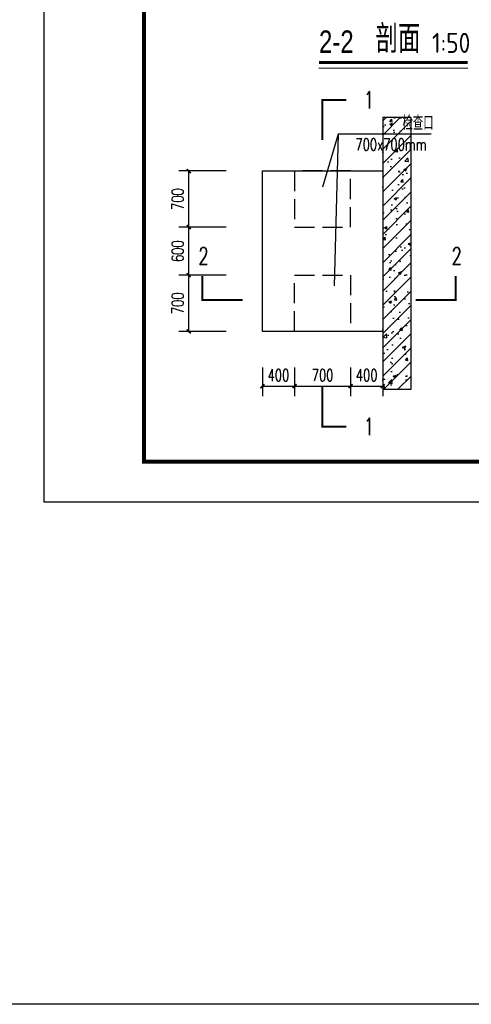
# Model space of a CAD drawing. Extents: x 797781 to 1255204, y 21234 to 1024248.
# Tile 1 of 256: x 837790 to 854683, y 21234 to 58071. Entities that reach past the tile are written whole.
import ezdxf

# ---------------------------------------------------------------- set-up
doc = ezdxf.new("R2010")
doc.units = 0
doc.header["$LTSCALE"] = 1000
doc.header["$MEASUREMENT"] = 0
doc.linetypes.add('DASH', pattern=[0.35, 0.25, -0.1])
for name, color, linetype in [('230303生产综合楼-平面图_t8$0$PUB_TITLE', 4, 'Continuous'), ('DIM_SYMB', 3, 'Continuous'), ('PUB_DIM', 3, 'Continuous'), ('PUB_HATCH', 8, 'Continuous'), ('PUB_TEXT', 7, 'Continuous'), ('SURFACE', 6, 'Continuous'), ('WALL', 40, 'Continuous')]:
    doc.layers.add(name, color=color, linetype=linetype)
doc.layers.add('A-ANNO-SYMB', color=3, linetype='Continuous', lineweight=18)
doc.styles.add('_TCH_DIM', font='SIMPLEX', dxfattribs={"bigfont": 'GBCBIG'})
doc.styles.add('_TCH_DIM_T3', font='SIMPLEX', dxfattribs={"width": 0.705882, "bigfont": 'GBCBIG'})
doc.styles.add('_TCH_LABEL', font='COMPLEX', dxfattribs={"bigfont": 'GBCBIG'})
doc.styles.add('CMDI_1', font='CMDI', dxfattribs={"width": 0.8, "height": 0.8, "bigfont": 'HZTXT'})
doc.styles.get("Standard").update_dxf_attribs({"font": 'gbenor.shx', "bigfont": 'gbcbig.shx'})
doc.dimstyles.new('_TCH_ARCH&&50', dxfattribs={"dimtxt": 148.75, "dimasz": 50, "dimexe": 125, "dimexo": 150, "dimgap": 63.125, "dimtad": 1, "dimdec": 0, "dimzin": 0, "dimdsep": 46, "dimtxsty": '_TCH_DIM_T3', "dimblk": 'ARCHTICK', "dimcen": 0.09, "dimclrt": 7, "dimazin": 2, "dimtfac": 1, "dimtdec": 0, "dimtix": 1, "dimtmove": 2, "dimatfit": 3, "dimfxl": 1, "dimtolj": 1, "dimtzin": 0, "dimarcsym": 0})

# ---------------------------------------------------------------- blocks, each defined once
blk = doc.blocks.new('_ArchTick')
at = {"color": 0, "linetype": 'ByBlock', "const_width": 0.4}
blk.add_lwpolyline([(-0.5, -0.5), (0.5, 0.5)], dxfattribs=at)
blk = doc.blocks.new('*D6786')
at = {"layer": 'Defpoints', "color": 0, "transparency": 16777216}
for p in [(808776, 46819), (809176, 46819), (809176, 46436)]:
    blk.add_point(p, dxfattribs=at)
at = {"layer": 'PUB_DIM', "color": 0, "lineweight": -2, "transparency": 16777216}
for p, q in [((808776, 46669), (808776, 46311)), ((809176, 46669), (809176, 46311)), ((808776, 46436), (809176, 46436))]:
    blk.add_line(p, q, dxfattribs=at)
at = {"layer": 'PUB_DIM', "color": 0, "lineweight": -2, "transparency": 16777216, "xscale": 50, "yscale": 50, "zscale": 50, "rotation": 180}
blk.add_blockref('_ArchTick', (808776, 46436), dxfattribs=at)
at = {"layer": 'PUB_DIM', "color": 0, "lineweight": -2, "transparency": 16777216, "xscale": 50, "yscale": 50, "zscale": 50}
blk.add_blockref('_ArchTick', (809176, 46436), dxfattribs=at)
at = {"layer": 'PUB_DIM', "color": 7, "transparency": 16777216, "insert": (808976, 46574), "char_height": 148.8, "attachment_point": 5, "style": '_TCH_DIM_T3'}
blk.add_mtext('\\A1;400', dxfattribs=at)
blk = doc.blocks.new('*D6787')
at = {"layer": 'Defpoints', "color": 0, "transparency": 16777216}
for p in [(809176, 46819), (809876, 46819), (809876, 46436)]:
    blk.add_point(p, dxfattribs=at)
at = {"layer": 'PUB_DIM', "color": 0, "lineweight": -2, "transparency": 16777216}
for p, q in [((809176, 46669), (809176, 46311)), ((809876, 46669), (809876, 46311)), ((809176, 46436), (809876, 46436))]:
    blk.add_line(p, q, dxfattribs=at)
at = {"layer": 'PUB_DIM', "color": 0, "lineweight": -2, "transparency": 16777216, "xscale": 50, "yscale": 50, "zscale": 50, "rotation": 180}
blk.add_blockref('_ArchTick', (809176, 46436), dxfattribs=at)
at = {"layer": 'PUB_DIM', "color": 0, "lineweight": -2, "transparency": 16777216, "xscale": 50, "yscale": 50, "zscale": 50}
blk.add_blockref('_ArchTick', (809876, 46436), dxfattribs=at)
at = {"layer": 'PUB_DIM', "color": 7, "transparency": 16777216, "insert": (809526, 46574), "char_height": 148.8, "attachment_point": 5, "style": '_TCH_DIM_T3'}
blk.add_mtext('\\A1;700', dxfattribs=at)
blk = doc.blocks.new('*D6788')
at = {"layer": 'Defpoints', "color": 0, "transparency": 16777216}
for p in [(809876, 46819), (810276, 46819), (810276, 46436)]:
    blk.add_point(p, dxfattribs=at)
at = {"layer": 'PUB_DIM', "color": 0, "lineweight": -2, "transparency": 16777216}
for p, q in [((809876, 46669), (809876, 46311)), ((810276, 46669), (810276, 46311)), ((809876, 46436), (810276, 46436))]:
    blk.add_line(p, q, dxfattribs=at)
at = {"layer": 'PUB_DIM', "color": 0, "lineweight": -2, "transparency": 16777216, "xscale": 50, "yscale": 50, "zscale": 50, "rotation": 180}
blk.add_blockref('_ArchTick', (809876, 46436), dxfattribs=at)
at = {"layer": 'PUB_DIM', "color": 0, "lineweight": -2, "transparency": 16777216, "xscale": 50, "yscale": 50, "zscale": 50}
blk.add_blockref('_ArchTick', (810276, 46436), dxfattribs=at)
at = {"layer": 'PUB_DIM', "color": 7, "transparency": 16777216, "insert": (810076, 46574), "char_height": 148.8, "attachment_point": 5, "style": '_TCH_DIM_T3'}
blk.add_mtext('\\A1;400', dxfattribs=at)
blk = doc.blocks.new('*D6789')
at = {"layer": 'Defpoints', "color": 0, "transparency": 16777216}
for p in [(807857, 47819), (808476, 47819), (808476, 47119)]:
    blk.add_point(p, dxfattribs=at)
at = {"layer": 'PUB_DIM', "color": 0, "lineweight": -2, "transparency": 16777216}
for p, q in [((808326, 47819), (807732, 47819)), ((807857, 47119), (807857, 47819)), ((808326, 47119), (807732, 47119))]:
    blk.add_line(p, q, dxfattribs=at)
at = {"layer": 'PUB_DIM', "color": 0, "lineweight": -2, "transparency": 16777216, "xscale": 50, "yscale": 50, "zscale": 50}
for p, rotation in [((807857, 47819), 90), ((807857, 47119), 270)]:
    blk.add_blockref('_ArchTick', p, dxfattribs=dict(at, rotation=rotation))
at = {"layer": 'PUB_DIM', "color": 7, "transparency": 16777216, "insert": (807719, 47469), "char_height": 148.8, "attachment_point": 5, "rotation": 90, "style": '_TCH_DIM_T3'}
blk.add_mtext('\\A1;700', dxfattribs=at)
blk = doc.blocks.new('*D6790')
at = {"layer": 'Defpoints', "color": 0, "transparency": 16777216}
for p in [(807857, 48419), (808476, 48419), (808476, 47819)]:
    blk.add_point(p, dxfattribs=at)
at = {"layer": 'PUB_DIM', "color": 0, "lineweight": -2, "transparency": 16777216}
for p, q in [((808326, 48419), (807732, 48419)), ((807857, 47819), (807857, 48419)), ((808326, 47819), (807732, 47819))]:
    blk.add_line(p, q, dxfattribs=at)
at = {"layer": 'PUB_DIM', "color": 0, "lineweight": -2, "transparency": 16777216, "xscale": 50, "yscale": 50, "zscale": 50}
for p, rotation in [((807857, 48419), 90), ((807857, 47819), 270)]:
    blk.add_blockref('_ArchTick', p, dxfattribs=dict(at, rotation=rotation))
at = {"layer": 'PUB_DIM', "color": 7, "transparency": 16777216, "insert": (807719, 48119), "char_height": 148.8, "attachment_point": 5, "rotation": 90, "style": '_TCH_DIM_T3'}
blk.add_mtext('\\A1;600', dxfattribs=at)
blk = doc.blocks.new('*D6791')
at = {"layer": 'Defpoints', "color": 0, "transparency": 16777216}
for p in [(807857, 49119), (808476, 49119), (808476, 48419)]:
    blk.add_point(p, dxfattribs=at)
at = {"layer": 'PUB_DIM', "color": 0, "lineweight": -2, "transparency": 16777216}
for p, q in [((808326, 49119), (807732, 49119)), ((807857, 48419), (807857, 49119)), ((808326, 48419), (807732, 48419))]:
    blk.add_line(p, q, dxfattribs=at)
at = {"layer": 'PUB_DIM', "color": 0, "lineweight": -2, "transparency": 16777216, "xscale": 50, "yscale": 50, "zscale": 50}
for p, rotation in [((807857, 49119), 90), ((807857, 48419), 270)]:
    blk.add_blockref('_ArchTick', p, dxfattribs=dict(at, rotation=rotation))
at = {"layer": 'PUB_DIM', "color": 7, "transparency": 16777216, "insert": (807719, 48769), "char_height": 148.8, "attachment_point": 5, "rotation": 90, "style": '_TCH_DIM_T3'}
blk.add_mtext('\\A1;700', dxfattribs=at)
blk = doc.blocks.new('123213')
at = {"layer": 'PUB_HATCH'}
h = blk.add_hatch(dxfattribs=at)
h.set_pattern_fill('钢筋混凝土', color=256, scale=50, style=0)
h.set_pattern_definition([(45, (0, 0), (-88.388348, 88.388348), []), (50, (0, 0), (358.63009, -31.37607), [37.5, -412.5]), (355, (0, 0), (-69.37567, 376.09607), [30, -330]), (100.4514, (29.9, -2.6), (289.25469, 344.71977), [31.8701, -350.57106]), (46.1842, (0, 100), (533.62052, -82.7595), [56.25, -618.75]), (96.6356, (44.47, 93.1), (467.33135, 487.05894), [47.80514, -525.8565]), (351.1842, (0, 100), (467.33097, 487.0593), [45, -495]), (21, (50, 75), (298.45353, -201.30945), [37.5, -412.5]), (326, (50, 75), (121.65767, 362.57502), [30, -330]), (71.4514, (74.87, 58.22), (420.11131, 161.26525), [31.8701, -350.57106]), (37.5, (0, 0), (6.079928, 166.446927), [0, -326, 0, -335, 0, -331.25]), (7.5, (0, 0), (131.53477, 197.205856), [0, -191, 0, -318.5, 0, -126.25]), (327.5, (-111.5, 0), (266.911218, -11.277436), [0, -125, 0, -390, 0, -517.5]), (317.5, (-161.5, 0), (291.593085, 50.05249), [0, -162.5, 0, -259, 0, -367.5])])
h.paths.add_polyline_path([(810275.7, 49785.8), (810275.7, 46393.8), (810625.7, 46393.8), (810625.7, 49785.8)])
at = {"layer": 'A-ANNO-SYMB', "const_width": 35}
blk.add_lwpolyline([(809481.3, 50472.4), (811337.3, 50472.4)], dxfattribs=at)
at = {"layer": 'A-ANNO-SYMB'}
blk.add_lwpolyline([(809481.3, 50402.4), (811337.3, 50402.4)], dxfattribs=at)
at = {"layer": 'DIM_SYMB', "const_width": 25}
for points in [[(809821.5, 50004.6), (809521.5, 50004.6), (809521.5, 49504.6)], [(808028, 47809.3), (808028, 47509.3), (808528, 47509.3)], [(810685, 47509.3), (811185, 47509.3), (811185, 47809.3)], [(809521.5, 46432), (809521.5, 45932), (809821.5, 45932)]]:
    blk.add_lwpolyline(points, dxfattribs=at)
at = {"layer": 'DIM_SYMB'}
for points in [[(810880.9, 49576.2), (809721.7, 49576.2), (809525.7, 48919.2)], [(809721.7, 49576.2), (809669.1, 47687.8)]]:
    blk.add_lwpolyline(points, dxfattribs=at)
at = {"layer": 'SURFACE'}
blk.add_lwpolyline([(808775.7, 47119.2), (808775.7, 49119.2), (810275.7, 49119.2), (810275.7, 47119.2)], close=True, dxfattribs=at)
at = {"layer": 'SURFACE', "linetype": 'DASH'}
for points in [[(809175.7, 48419.2), (809875.7, 48419.2), (809875.7, 49119.2), (809175.7, 49119.2)], [(809175.7, 47819.2), (809875.7, 47819.2), (809875.7, 47119.2), (809175.7, 47119.2)]]:
    blk.add_lwpolyline(points, close=True, dxfattribs=at)
at = {"layer": 'WALL'}
for p, q in [((810275.7, 49785.8), (810275.7, 46393.8)), ((810625.7, 49785.8), (810275.7, 49785.8)), ((810625.7, 49785.8), (810625.7, 46393.8)), ((810625.7, 46393.8), (810275.7, 46393.8))]:
    blk.add_line(p, q, dxfattribs=at)
at = {"layer": 'PUB_TEXT'}
for s, height, style, width, p in [('剖面', 350, 'CMDI_1', 0.8, (810185.3, 50591.6)), ('2-2', 280, 'CMDI_1', 0.8, (809481.3, 50591.6)), ('1', 212.5, '_TCH_LABEL', 0.705882, (810039.4, 49898.3)), ('700x700mm', 148.75, '_TCH_DIM', 0.705882, (809935.9, 49374.9)), ('2', 212.5, '_TCH_LABEL', 0.705882, (807978, 47953.1)), ('2', 212.5, '_TCH_LABEL', 0.705882, (811135, 47953.1)), ('1', 212.5, '_TCH_LABEL', 0.705882, (810039.4, 45825.7))]:
    blk.add_text(s, height=height, dxfattribs=dict(at, style=style, width=width)).set_placement(p)
blk.add_text('1:50', height=250, dxfattribs=at).set_placement((810891.4, 50591.6))
at = {"layer": 'PUB_TEXT', "style": '_TCH_DIM'}
blk.add_text('检查口', height=178.72, dxfattribs=at).set_placement((810523.5, 49628.7))
at = {"layer": 'PUB_DIM'}
for p1, p2, distance, picture, middle in [((808475.7, 48419.2), (808475.7, 49119.2), 618.9, '*D6791', (807719.2, 48769.2)), ((808475.7, 47819.2), (808475.7, 48419.2), 618.9, '*D6790', (807719.2, 48119.2)), ((808475.7, 47119.2), (808475.7, 47819.2), 618.9, '*D6789', (807719.2, 47469.2)), ((808775.7, 46819.2), (809175.7, 46819.2), -383, '*D6786', (808975.7, 46573.8)), ((809175.7, 46819.2), (809875.7, 46819.2), -383, '*D6787', (809525.7, 46573.8)), ((809875.7, 46819.2), (810275.7, 46819.2), -383, '*D6788', (810075.7, 46573.8))]:
    dim = blk.add_aligned_dim(p1=p1, p2=p2, distance=distance, dimstyle='_TCH_ARCH&&50', dxfattribs=at)
    dim.commit()
    dim.dimension.update_dxf_attribs({"geometry": picture, "text_midpoint": middle})

msp = doc.modelspace()

# ---------------------------------------------------------------- linework, layer by layer
msp.add_lwpolyline([(797780.7, 1024247.6), (1067669.1, 1024247.6), (1067669.1, 21233.7), (797780.7, 21233.7)], close=True)
at = {"layer": '230303生产综合楼-平面图_t8$0$PUB_TITLE'}
msp.add_lwpolyline([(838694.8, 40038.8), (1027844.8, 40038.8), (1027844.8, 129138.8), (838694.8, 129138.8)], close=True, dxfattribs=at)
at = {"layer": '230303生产综合楼-平面图_t8$0$PUB_TITLE', "const_width": 150}
msp.add_lwpolyline([(842444.8, 41538.8), (1026344.8, 41538.8), (1026344.8, 127638.8), (842444.8, 127638.8)], close=True, dxfattribs=at)

# ---------------------------------------------------------------- block references
at = {"xscale": 3, "yscale": 3, "zscale": 3}
msp.add_blockref('123213', (-1579458.9, -94946.6), dxfattribs=at)

doc.saveas('drawing.dxf')
